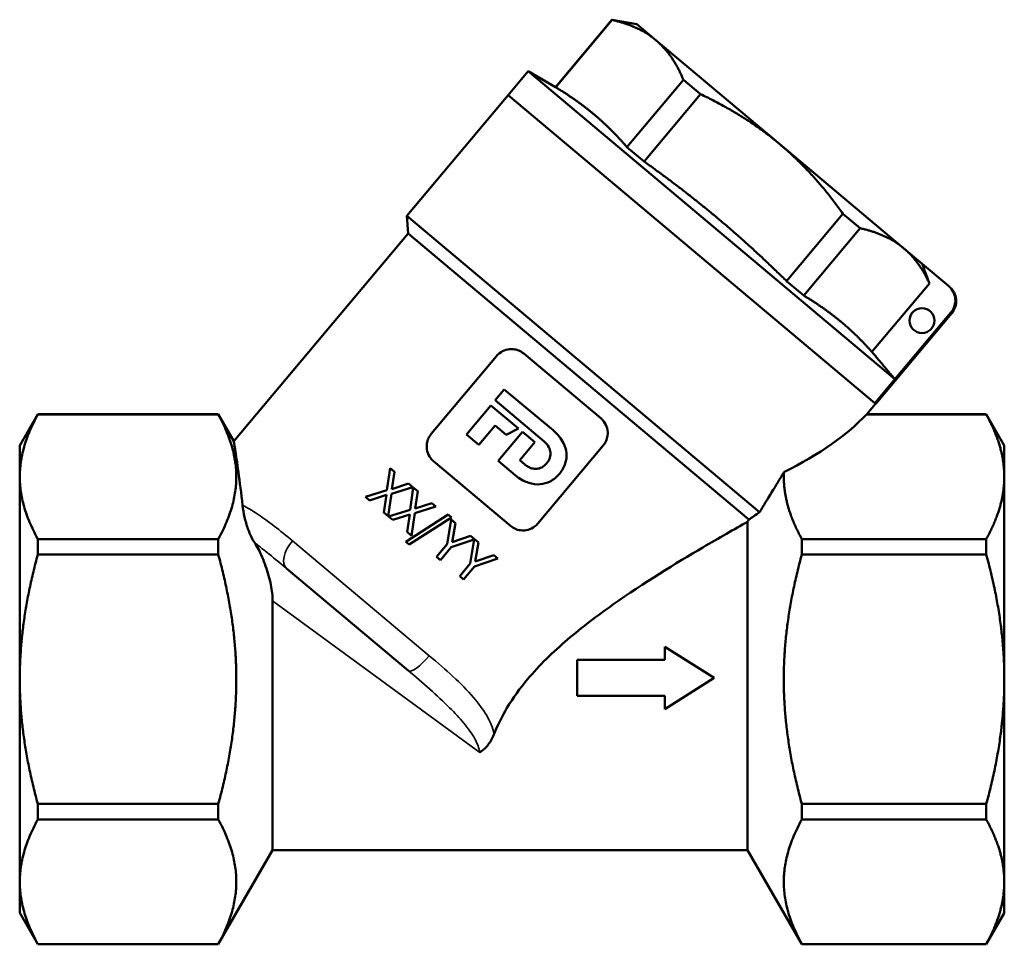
# Model space of a CAD drawing. Header units: millimetres. Extents: x 27 to 202, y 71 to 253.
# Tile 3 of 4: x 27 to 106, y 179 to 253. Entities that reach past the tile are written whole.
import ezdxf

# ---------------------------------------------------------------- set-up
doc = ezdxf.new("R2010")
doc.units = ezdxf.units.MM
doc.layers.add('Видимые тонкие (ГОСТ)', color=7, linetype='Continuous', lineweight=35)
doc.layers.add('Видимый контур (ГОСТ)', color=7, linetype='Continuous', lineweight=50)

msp = doc.modelspace()

# ---------------------------------------------------------------- linework, layer by layer
at = {"layer": 'Видимые тонкие (ГОСТ)'}
for p, q in [((101.769, 229.682), (101.701, 229.739)), ((48.862, 211.417), (59.842, 202.204)), ((63.885, 194.447), (47.275, 206.608))]:
    msp.add_line(p, q, dxfattribs=at)
for centre, ratio, start_param, end_param in [((49.662, 210.746), 0.521777, 4.712389, 6.283185), ((59.438, 202.543), 0.263593, 0, 1.570796)]:
    msp.add_ellipse(centre, major_axis=(-1.286, -1.532), ratio=ratio, start_param=start_param, end_param=end_param, dxfattribs=at)
for points, knots in [([(48.862, 211.417), (48.363, 211.836), (47.875, 212.235), (46.926, 212.968), (46.465, 213.303), (46.019, 213.595), (45.627, 213.85), (45.24, 214.076), (44.861, 214.26)], [0, 0, 0, 0, 0.204168, 0.204168, 0.408336, 0.408336, 0.408336, 0.5873279, 0.5873279, 0.5873279, 0.5873279]), ([(45.833, 211.257), (46.217, 210.969), (46.609, 210.662), (47.456, 209.981), (47.913, 209.603), (48.376, 209.214)], [-0.385746, -0.385746, -0.385746, -0.385746, -0.204168, -0.204168, 0, 0, 0, 0]), ([(65.055, 195.944), (64.937, 196.453), (64.723, 196.938), (64.157, 197.904), (63.796, 198.385), (62.402, 200.004), (61.16, 201.098), (59.842, 202.204)], [0.1851855, 0.1851855, 0.1851855, 0.1851855, 0.3682847, 0.3682847, 0.5639132, 0.5639132, 1.040476, 1.040476, 1.040476, 1.040476]), ([(58.152, 201.011), (59.331, 200.022), (60.471, 199.04), (61.884, 197.629), (62.27, 197.216), (62.962, 196.382), (63.269, 195.959), (63.706, 195.164), (63.853, 194.789), (63.885, 194.447)], [-1.040476, -1.040476, -1.040476, -1.040476, -0.563913, -0.563913, -0.368285, -0.368285, -0.172656, -0.172656, 0, 0, 0, 0])]:
    msp.add_open_spline(points, degree=3, knots=knots, dxfattribs=at)
at = {"layer": 'Видимый контур (ГОСТ)'}
for p, q in [((69.963, 247.808), (74.494, 253.208)), ((69.988, 247.787), (74.519, 253.187)), ((74.494, 253.208), (74.519, 253.187)), ((76.484, 252.857), (74.494, 253.208)), ((78.024, 251.565), (76.484, 252.857)), ((87.975, 243.215), (78.024, 251.565)), ((66.158, 247.163), (67.765, 249.078)), ((97.202, 224.377), (67.765, 249.078)), ((69.963, 247.808), (67.765, 249.078)), ((75.698, 242.996), (80.229, 248.396)), ((80.229, 248.396), (81.615, 247.233)), ((69.963, 247.808), (69.988, 247.787)), ((58.031, 237.478), (66.158, 247.163)), ((95.595, 222.462), (66.158, 247.163)), ((95.595, 222.462), (66.158, 247.163)), ((77.084, 241.833), (81.615, 247.233)), ((75.698, 242.996), (77.084, 241.833)), ((97.926, 234.865), (87.975, 243.215)), ((86.342, 213.722), (58.031, 237.478)), ((58.147, 236.06), (58.031, 237.478)), ((88.505, 232.25), (93.035, 237.65)), ((93.035, 237.65), (94.421, 236.487)), ((89.891, 231.087), (94.421, 236.487)), ((44.167, 219.399), (58.147, 236.06)), ((85.483, 213.123), (58.147, 236.06)), ((99.394, 233.633), (97.926, 234.865)), ((101.509, 231.858), (99.394, 233.633)), ((88.505, 232.25), (89.891, 231.087)), ((95.36, 226.569), (99.97, 232.063)), ((101.509, 231.858), (101.584, 231.796)), ((95.663, 222.405), (101.769, 229.682)), ((97.202, 224.377), (101.701, 229.739)), ((65.232, 226.233), (60.001, 219.999)), ((67.427, 226.435), (73.606, 221.25)), ((95.595, 222.462), (97.202, 224.377)), ((65.126, 222.69), (65.861, 223.566)), ((69.772, 220.284), (65.861, 223.566)), ((62.833, 219.958), (64.782, 222.28)), ((67.004, 220.415), (64.782, 222.28)), ((65.126, 222.69), (69.051, 219.396)), ((94.939, 221.567), (95.65, 222.415)), ((95.595, 222.462), (95.663, 222.405)), ((26.979, 219.055), (28.429, 221.567)), ((28.429, 221.555), (28.429, 221.567)), ((42.915, 221.567), (28.429, 221.567)), ((42.915, 221.555), (28.429, 221.555)), ((44.167, 219.399), (42.915, 221.567)), ((42.915, 221.567), (42.915, 221.555)), ((94.911, 221.555), (104.535, 221.555)), ((94.939, 221.567), (104.535, 221.567)), ((105.979, 219.067), (104.535, 221.567)), ((104.535, 221.567), (104.535, 221.555)), ((65.115, 220.664), (63.825, 219.126)), ((65.115, 220.664), (66.013, 219.91)), ((66.013, 219.91), (67.004, 220.415)), ((62.833, 219.958), (63.825, 219.126)), ((65.364, 217.835), (67.312, 220.156)), ((68.304, 219.324), (67.312, 220.156)), ((26.979, 219.055), (26.979, 181.579)), ((68.304, 219.324), (67.099, 217.889)), ((68.559, 212.818), (73.789, 219.052)), ((105.979, 216.555), (105.979, 219.067)), ((56.442, 215.482), (56.699, 217.252)), ((56.699, 217.252), (57.054, 216.954)), ((66.363, 212.618), (60.184, 217.802)), ((65.364, 217.835), (66.723, 216.694)), ((67.503, 217.55), (67.099, 217.889)), ((57.054, 216.954), (56.844, 215.573)), ((105.979, 200.317), (105.979, 216.555)), ((58.513, 215.73), (56.818, 215.192)), ((56.844, 215.573), (58.178, 216.011)), ((58.178, 216.011), (58.513, 215.73)), ((58.305, 213.918), (58.562, 215.688)), ((58.562, 215.688), (58.918, 215.39)), ((54.717, 214.936), (56.442, 215.482)), ((55.052, 214.655), (54.717, 214.936)), ((56.412, 215.1), (55.052, 214.655)), ((56.198, 213.693), (56.412, 215.1)), ((56.818, 215.192), (56.554, 213.395)), ((58.918, 215.39), (58.708, 214.009)), ((60.377, 214.166), (58.681, 213.628)), ((58.708, 214.009), (60.042, 214.447)), ((60.042, 214.447), (60.377, 214.166)), ((56.554, 213.395), (56.198, 213.693)), ((56.581, 213.372), (58.305, 213.918)), ((56.915, 213.091), (56.581, 213.372)), ((58.276, 213.537), (56.915, 213.091)), ((57.968, 211.344), (61.35, 213.527)), ((58.062, 212.129), (58.276, 213.537)), ((61.619, 213.301), (58.233, 211.122)), ((58.681, 213.628), (58.418, 211.831)), ((61.35, 213.527), (61.619, 213.301)), ((61.271, 211.142), (61.601, 213.138)), ((61.601, 213.138), (61.946, 212.849)), ((61.946, 212.849), (61.685, 211.317)), ((85.368, 212.944), (85.368, 186.619)), ((58.418, 211.831), (58.062, 212.129)), ((61.685, 211.317), (63.16, 211.83)), ((63.16, 211.83), (63.796, 211.297)), ((28.429, 210.317), (28.429, 211.555)), ((42.915, 211.555), (28.429, 211.555)), ((42.915, 211.555), (42.915, 210.317)), ((58.233, 211.122), (57.968, 211.344)), ((61.271, 211.142), (60.431, 210.141)), ((63.444, 211.538), (61.608, 210.914)), ((63.121, 209.59), (63.444, 211.538)), ((63.796, 211.297), (63.536, 209.764)), ((89.728, 211.555), (104.535, 211.555)), ((89.728, 210.317), (89.728, 211.555)), ((104.535, 211.555), (104.535, 210.317)), ((42.915, 210.317), (28.429, 210.317)), ((60.741, 209.881), (60.431, 210.141)), ((60.741, 209.881), (61.608, 210.914)), ((63.536, 209.764), (65.011, 210.277)), ((65.011, 210.277), (65.34, 210.001)), ((89.728, 210.317), (104.535, 210.317)), ((63.121, 209.59), (62.282, 208.589)), ((62.592, 208.328), (63.459, 209.361)), ((65.34, 210.001), (63.459, 209.361)), ((58.152, 201.011), (48.376, 209.214)), ((62.592, 208.328), (62.282, 208.589)), ((47.275, 206.608), (47.275, 186.619)), ((78.744, 202.924), (82.712, 200.424)), ((78.744, 201.87), (78.744, 202.924)), ((78.744, 201.87), (71.712, 201.87)), ((71.712, 198.978), (71.712, 201.87)), ((82.712, 200.424), (78.744, 197.924)), ((105.979, 184.079), (105.979, 200.317)), ((71.712, 198.978), (78.744, 198.978)), ((78.744, 197.924), (78.744, 198.978)), ((28.429, 189.079), (28.429, 190.317)), ((42.915, 190.317), (28.429, 190.317)), ((42.915, 190.317), (42.915, 189.079)), ((89.728, 189.079), (89.728, 190.317)), ((89.728, 190.317), (104.535, 190.317)), ((104.535, 190.317), (104.535, 189.079)), ((42.915, 189.079), (28.429, 189.079)), ((89.728, 189.079), (104.535, 189.079)), ((47.275, 186.619), (42.915, 179.067)), ((85.368, 186.619), (47.275, 186.619)), ((85.368, 186.619), (89.728, 179.067)), ((105.979, 181.567), (105.979, 184.079)), ((26.979, 181.579), (28.429, 179.067)), ((105.979, 181.567), (104.535, 179.067)), ((28.429, 179.067), (28.429, 179.079)), ((42.915, 179.079), (28.429, 179.079)), ((42.915, 179.067), (28.429, 179.067)), ((42.915, 179.079), (42.915, 179.067)), ((89.728, 179.067), (89.728, 179.079)), ((89.728, 179.079), (104.535, 179.079)), ((89.728, 179.067), (104.535, 179.067)), ((104.535, 179.079), (104.535, 179.067))]:
    msp.add_line(p, q, dxfattribs=at)
msp.add_circle((99.374, 229.081), 1, dxfattribs=at)
msp.add_arc((100.62, 230.647), 1.5, 320, 50, dxfattribs=at)
msp.add_ellipse((70.146, 221.968), major_axis=(-26.749, -4.527), ratio=0.379473, start_param=2.250408, end_param=2.684965, dxfattribs=at)
for points, weights in [([(78.024, 251.565), (76.675, 252.697), (74.519, 253.187)], [1, 1.02930628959, 1.00107537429]), ([(80.229, 248.396), (79.372, 250.434), (78.024, 251.565)], [1.00107537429, 1.02930628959, 1]), ([(73.042, 245.628), (71.693, 246.76), (69.988, 247.787)], [1, 1.04462609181, 1.0310963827]), ([(87.975, 243.215), (85.277, 245.479), (81.615, 247.233)], [1, 1.02930628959, 1.00107537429]), ([(75.698, 242.996), (74.39, 244.496), (73.042, 245.628)], [1.0310963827, 1.04462609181, 1]), ([(93.035, 237.65), (90.672, 240.952), (87.975, 243.215)], [1.00107537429, 1.02930628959, 1]), ([(82.993, 237.278), (80.295, 239.542), (77.084, 241.833)], [1, 1.04462609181, 1.0310963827]), ([(88.505, 232.25), (85.69, 235.014), (82.993, 237.278)], [1.0310963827, 1.04462609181, 1]), ([(97.926, 234.865), (96.577, 235.997), (94.421, 236.487)], [1, 1.02930628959, 1.00107537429]), ([(99.97, 232.063), (99.157, 233.833), (97.926, 234.865)], [1.00569266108, 1.02666759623, 1]), ([(99.97, 232.063), (99.669, 232.884), (99.394, 233.633)], [1.00043005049, 1.00128116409, 1]), ([(92.944, 228.928), (91.595, 230.06), (89.891, 231.087)], [1, 1.04462609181, 1.0310963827]), ([(95.36, 226.569), (94.175, 227.895), (92.944, 228.928)], [1.03308141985, 1.04055368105, 1]), ([(97.202, 224.377), (96.209, 225.559), (95.36, 226.569)], [1, 1.00496967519, 1.00365943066]), ([(28.429, 221.555), (25.712, 216.555), (28.429, 211.555)], [1.02592304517, 1.16271278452, 1.02592304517]), ([(42.915, 211.555), (45.632, 216.555), (42.915, 221.555)], [1.03773868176, 1.17610383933, 1.03773868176]), ([(105.979, 216.555), (105.979, 218.899), (104.535, 221.555)], [1, 1.04025343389, 1.01449425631]), ([(88.293, 216.917), (88.181, 214.403), (89.728, 211.555)], [1.10585231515, 1.11161023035, 1.0371238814]), ([(104.535, 211.555), (105.979, 214.211), (105.979, 216.555)], [1.01449425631, 1.04025343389, 1]), ([(28.429, 210.317), (25.712, 200.317), (28.429, 190.317)], [1.02592304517, 1.16271278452, 1.02592304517]), ([(42.915, 190.317), (45.632, 200.317), (42.915, 210.317)], [1.03773868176, 1.17610383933, 1.03773868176]), ([(89.728, 210.317), (87.011, 200.317), (89.728, 190.317)], [1.0371238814, 1.17540706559, 1.0371238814]), ([(105.979, 200.317), (105.979, 205.004), (104.535, 210.317)], [1, 1.04025343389, 1.01449425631]), ([(104.535, 190.317), (105.979, 195.629), (105.979, 200.317)], [1.01449425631, 1.04025343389, 1]), ([(28.429, 189.079), (25.712, 184.079), (28.429, 179.079)], [1.02592304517, 1.16271278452, 1.02592304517]), ([(42.915, 179.079), (45.632, 184.079), (42.915, 189.079)], [1.03773868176, 1.17610383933, 1.03773868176]), ([(89.728, 189.079), (87.011, 184.079), (89.728, 179.079)], [1.0371238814, 1.17540706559, 1.0371238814]), ([(105.979, 184.079), (105.979, 186.423), (104.535, 189.079)], [1, 1.04025343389, 1.01449425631]), ([(104.535, 179.079), (105.979, 181.735), (105.979, 184.079)], [1.01449425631, 1.04025343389, 1])]:
    msp.add_rational_spline(points, weights, degree=2, dxfattribs=at)
for points, knots in [([(101.509, 231.858), (101.653, 231.738), (101.793, 231.564), (101.965, 231.233), (102.028, 231.019), (102.061, 230.649), (102.038, 230.428), (101.927, 230.075), (101.82, 229.881), (101.701, 229.739)], [0.668821, 0.668821, 0.668821, 0.668821, 0.7248436, 0.7248436, 0.7806484, 0.7806484, 0.8362381, 0.8362381, 0.8916681, 0.8916681, 0.8916681, 0.8916681]), ([(67.427, 226.435), (67.306, 226.536), (67.171, 226.618), (66.885, 226.736), (66.737, 226.773), (66.386, 226.807), (66.184, 226.788), (65.81, 226.677), (65.639, 226.591), (65.393, 226.405), (65.308, 226.323), (65.232, 226.233)], [-0.2515138, -0.2515138, -0.2515138, -0.2515138, -0.2023892, -0.2023892, -0.1549284, -0.1549284, -0.0929655, -0.0929655, -0.0355129, -0.0355129, 0, 0, 0, 0]), ([(73.789, 219.052), (73.885, 219.166), (73.963, 219.291), (74.081, 219.557), (74.121, 219.695), (74.171, 220.04), (74.16, 220.248), (74.061, 220.64), (73.976, 220.821), (73.785, 221.081), (73.701, 221.171), (73.606, 221.25)], [-0.2484754, -0.2484754, -0.2484754, -0.2484754, -0.2039637, -0.2039637, -0.1608499, -0.1608499, -0.098292, -0.098292, -0.0375373, -0.0375373, 0, 0, 0, 0]), ([(60.001, 219.999), (59.907, 219.887), (59.83, 219.764), (59.712, 219.503), (59.673, 219.368), (59.619, 219.022), (59.629, 218.811), (59.728, 218.413), (59.816, 218.227), (60.009, 217.967), (60.091, 217.88), (60.184, 217.802)], [-0.2517899, -0.2517899, -0.2517899, -0.2517899, -0.2079285, -0.2079285, -0.1652756, -0.1652756, -0.1009866, -0.1009866, -0.0375196, -0.0375196, 0, 0, 0, 0]), ([(69.772, 220.284), (69.953, 220.133), (70.121, 219.966), (70.403, 219.619), (70.52, 219.443), (70.74, 219.001), (70.822, 218.73), (70.872, 218.171), (70.84, 217.896), (70.657, 217.324), (70.493, 217.045), (70.285, 216.798)], [-0.4011767, -0.4011767, -0.4011767, -0.4011767, -0.330298, -0.330298, -0.2667238, -0.2667238, -0.1811478, -0.1811478, -0.0969489, -0.0969489, 0, 0, 0, 0]), ([(44.861, 214.26), (44.75, 215.252), (44.636, 216.146), (44.425, 217.695), (44.33, 218.329), (44.201, 219.181), (44.167, 219.399), (44.167, 219.399)], [3.402164, 3.402164, 3.402164, 3.402164, 3.796177, 3.796177, 4.220333, 4.220333, 4.644489, 4.644489, 4.644489, 4.644489]), ([(69.263, 217.645), (69.323, 217.716), (69.377, 217.792), (69.464, 217.947), (69.498, 218.026), (69.563, 218.238), (69.578, 218.374), (69.553, 218.658), (69.508, 218.799), (69.351, 219.096), (69.222, 219.253), (69.051, 219.396)], [-0.2324512, -0.2324512, -0.2324512, -0.2324512, -0.1993861, -0.1993861, -0.1689389, -0.1689389, -0.1199077, -0.1199077, -0.0667638, -0.0667638, 0, 0, 0, 0]), ([(67.503, 217.55), (67.591, 217.476), (67.685, 217.41), (67.877, 217.303), (67.974, 217.261), (68.203, 217.196), (68.337, 217.181), (68.607, 217.205), (68.738, 217.245), (69.015, 217.392), (69.15, 217.509), (69.263, 217.645)], [-0.2011827, -0.2011827, -0.2011827, -0.2011827, -0.1666429, -0.1666429, -0.1351281, -0.1351281, -0.0945739, -0.0945739, -0.0531169, -0.0531169, 0, 0, 0, 0]), ([(70.285, 216.798), (70.178, 216.67), (70.059, 216.552), (69.806, 216.346), (69.674, 216.259), (69.283, 216.057), (69.016, 215.98), (68.428, 215.929), (68.119, 215.97), (67.455, 216.183), (67.084, 216.391), (66.723, 216.694)], [-0.4787306, -0.4787306, -0.4787306, -0.4787306, -0.4176087, -0.4176087, -0.3592138, -0.3592138, -0.2563054, -0.2563054, -0.1415809, -0.1415809, 0, 0, 0, 0]), ([(88.293, 216.917), (88.29, 216.913), (88.287, 216.908), (87.636, 215.831), (86.987, 214.768), (86.342, 213.722)], [1.4218846, 1.4218846, 1.4218846, 1.4218846, 1.4234911, 1.4234911, 1.7828507, 1.7828507, 1.7828507, 1.7828507]), ([(45.833, 211.257), (45.74, 211.391), (45.651, 211.546), (45.465, 211.928), (45.372, 212.16), (45.187, 212.686), (45.097, 213.002), (44.946, 213.658), (44.892, 213.977), (44.861, 214.26)], [0, 0, 0, 0, 0.0567293, 0.0567293, 0.1299251, 0.1299251, 0.2245719, 0.2245719, 0.325883, 0.325883, 0.325883, 0.325883]), ([(85.368, 212.944), (84.358, 212.378), (83.063, 211.64), (79.623, 209.617), (77.075, 208.063), (73.327, 205.422), (72.092, 204.49), (69.765, 202.505), (68.674, 201.453), (67.721, 200.317), (67.127, 199.609), (66.56, 198.833), (65.676, 197.345), (65.332, 196.646), (65.055, 195.944)], [-2.295846, -2.295846, -2.295846, -2.295846, -1.779004, -1.779004, -0.889502, -0.889502, -0.444751, -0.444751, 0, 0, 0, 0.277316, 0.277316, 0.505382, 0.505382, 0.505382, 0.505382]), ([(66.363, 212.618), (66.48, 212.519), (66.61, 212.439), (66.885, 212.322), (67.028, 212.284), (67.374, 212.244), (67.579, 212.259), (67.961, 212.365), (68.138, 212.451), (68.392, 212.641), (68.48, 212.725), (68.559, 212.818)], [-0.2483728, -0.2483728, -0.2483728, -0.2483728, -0.2019483, -0.2019483, -0.1570395, -0.1570395, -0.0953765, -0.0953765, -0.036638, -0.036638, 0, 0, 0, 0]), ([(47.275, 206.608), (47.275, 206.99), (47.223, 207.433), (47.03, 208.393), (46.884, 208.911), (46.538, 209.897), (46.335, 210.373), (46.036, 210.94), (45.935, 211.11), (45.833, 211.257)], [0, 0, 0, 0, 0.12879, 0.12879, 0.2647732, 0.2647732, 0.4047353, 0.4047353, 0.4681301, 0.4681301, 0.4681301, 0.4681301]), ([(65.055, 195.944), (65.022, 195.86), (64.987, 195.778), (64.811, 195.411), (64.636, 195.14), (64.268, 194.732), (64.089, 194.575), (63.889, 194.449), (63.887, 194.448), (63.885, 194.447)], [0, 0, 0, 0, 0.0281323, 0.0281323, 0.1285704, 0.1285704, 0.202056, 0.202056, 0.2026974, 0.2026974, 0.2026974, 0.2026974])]:
    msp.add_open_spline(points, degree=3, knots=knots, dxfattribs=at)
for points in [[(94.939, 221.567), (94.939, 221.567), (94.93, 221.563), (94.911, 221.555)], [(86.342, 213.722), (86.029, 213.499), (85.739, 213.298), (85.483, 213.123)], [(85.483, 213.123), (85.445, 213.063), (85.406, 213.004), (85.368, 212.944)]]:
    msp.add_open_spline(points, degree=3, dxfattribs=at)

doc.saveas('drawing.dxf')
